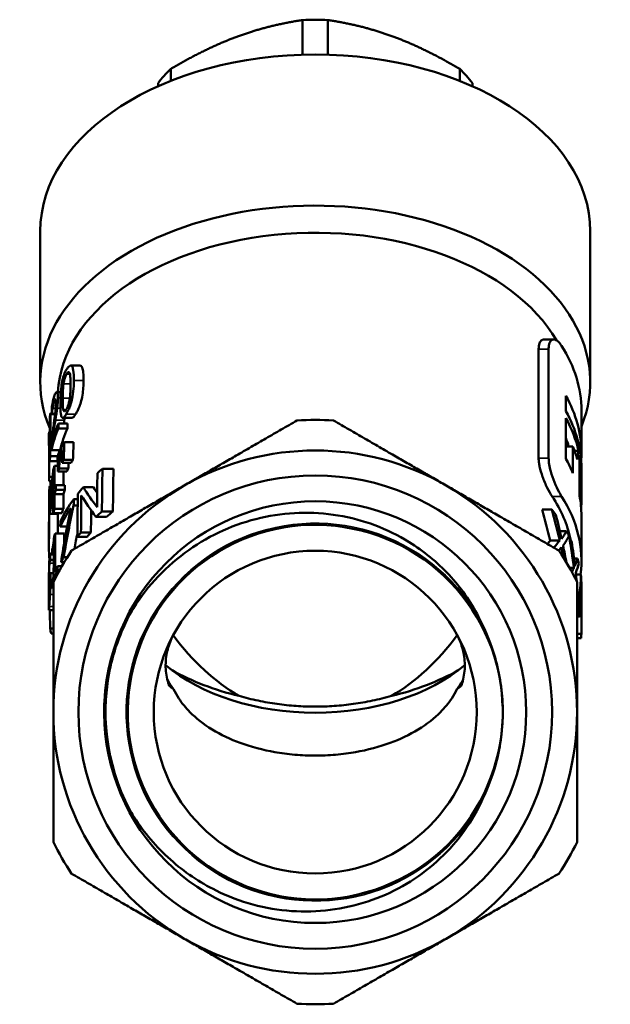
# Model space of a CAD drawing. Header units: millimetres. Extents: x 33 to 195, y 83 to 238.
# Tile 4 of 4: x 144 to 178, y 182 to 238. Entities that reach past the tile are written whole.
import ezdxf

# ---------------------------------------------------------------- set-up
doc = ezdxf.new("R2010")
doc.units = ezdxf.units.MM
doc.layers.add('Видимые тонкие (ГОСТ)', color=7, linetype='Continuous', lineweight=35)
doc.layers.add('Видимый контур (ГОСТ)', color=7, linetype='Continuous', lineweight=50)

msp = doc.modelspace()

# ---------------------------------------------------------------- linework, layer by layer
at = {"layer": 'Видимые тонкие (ГОСТ)'}
for p, q in [((174.4, 219.136), (173.827, 219.136)), ((146.785, 217.707), (146.98, 217.707)), ((147.207, 217.343), (147.76, 217.343)), ((146.612, 217.149), (147.014, 217.149)), ((146.293, 216.348), (146.438, 216.348)), ((146.57, 216.331), (146.973, 216.331)), ((145.987, 215.758), (146.17, 215.758)), ((146.069, 216.12), (146.184, 216.12)), ((146.248, 215.753), (146.436, 215.753)), ((146.602, 215.659), (146.75, 215.659)), ((146.145, 215.065), (146.658, 215.065)), ((146.77, 215.423), (147.307, 215.423)), ((174.4, 212.903), (173.827, 212.903)), ((176.28, 213.188), (176.216, 213.188)), ((175.141, 210.706), (174.599, 210.706)), ((176.28, 210.454), (176.216, 210.454)), ((145.811, 206.867), (146.048, 206.867)), ((145.792, 205.717), (145.827, 205.717)), ((145.869, 205.884), (145.986, 205.884)), ((145.78, 205.064), (145.815, 205.064)), ((145.838, 205.079), (146.03, 205.079)), ((145.782, 204.558), (145.785, 204.558)), ((145.793, 204.399), (146.03, 204.399))]:
    msp.add_line(p, q, dxfattribs=at)
for points, knots in [([(170.414, 192.921), (169.076, 190.603), (166.85, 188.814), (164.3, 188.007), (161.75, 187.2), (158.901, 187.381), (156.474, 188.506), (154.049, 189.63), (152.069, 191.685), (151.036, 194.151), (150.004, 196.616), (149.928, 199.468), (150.828, 201.984), (151.727, 204.499), (153.593, 206.656), (155.953, 207.908), (158.312, 209.159), (161.142, 209.494), (163.729, 208.829), (166.314, 208.164), (168.631, 206.506), (170.094, 204.272), (170.194, 204.119), (170.291, 203.963), (170.383, 203.804)], [0.523432, 0.523432, 0.523432, 0.523432, 1.264232, 1.264232, 1.264232, 2.004752, 2.004752, 2.004752, 2.744998, 2.744998, 2.744998, 3.484977, 3.484977, 3.484977, 4.224692, 4.224692, 4.224692, 4.96415, 4.96415, 4.96415, 5.703355, 5.703355, 5.703355, 5.754182, 5.754182, 5.754182, 5.754182]), ([(150.654, 192.315), (149.205, 194.812), (148.701, 197.844), (149.264, 200.676), (149.517, 201.947), (149.983, 203.172), (150.628, 204.296)], [2.615728, 2.615728, 2.615728, 2.615728, 3.337901, 3.337901, 3.337901, 3.661887, 3.661887, 3.661887, 3.661887])]:
    msp.add_open_spline(points, degree=3, knots=knots, dxfattribs=at)
at = {"layer": 'Видимый контур (ГОСТ)'}
for p, q in [((160.305, 236.023), (160.305, 238.007)), ((161.755, 236.023), (161.755, 238.007)), ((152.755, 234.524), (152.755, 235.205)), ((169.305, 234.524), (169.305, 235.205)), ((152.03, 234.218), (152.03, 234.398)), ((170.03, 234.218), (170.03, 234.398)), ((145.28, 217.247), (145.28, 225.91)), ((176.78, 217.247), (176.78, 225.91)), ((174.693, 219.699), (174.133, 219.699)), ((173.827, 212.903), (173.827, 219.136)), ((174.4, 219.136), (174.4, 212.903)), ((147.019, 218.2), (147.565, 218.2)), ((146.221, 216.684), (146.455, 216.684)), ((175.388, 215.593), (175.388, 216.47)), ((176.28, 213.167), (176.28, 215.621)), ((145.86, 215.467), (145.935, 215.467)), ((145.935, 215.413), (146.131, 215.413)), ((145.938, 215.428), (146.133, 215.428)), ((146.565, 215.199), (147.093, 215.199)), ((175.388, 212.861), (175.388, 215.183)), ((146.32, 214.599), (146.839, 214.599)), ((146.321, 214.883), (146.84, 214.883)), ((145.78, 214.411), (145.823, 214.411)), ((145.78, 213.652), (145.78, 214.308)), ((145.921, 213.362), (146.426, 213.362)), ((146.659, 213.82), (147.191, 213.82)), ((175.787, 213.567), (175.388, 213.567)), ((175.787, 213.567), (175.787, 212.03)), ((145.855, 213.012), (146.27, 213.012)), ((146.399, 213.313), (146.508, 213.313)), ((146.621, 212.807), (147.151, 212.807)), ((176.115, 213.319), (175.883, 213.319)), ((176.169, 210.738), (176.169, 213.06)), ((145.816, 212.713), (146.277, 212.713)), ((146.1, 212.449), (146.283, 212.449)), ((146.28, 212.449), (146.28, 212.589)), ((146.367, 212.3), (146.888, 212.3)), ((146.527, 212.629), (147.053, 212.629)), ((148.84, 212.282), (149.471, 212.282)), ((176.27, 212.228), (176.169, 212.228)), ((176.27, 212.228), (176.27, 210.793)), ((176.28, 210.445), (176.28, 212.29)), ((145.784, 211.826), (145.981, 211.826)), ((146.29, 212.122), (146.808, 212.122)), ((145.798, 211.577), (145.954, 211.577)), ((145.819, 211.286), (145.926, 211.286)), ((146.178, 211.341), (146.692, 211.341)), ((147.748, 211.226), (148.325, 211.226)), ((146.094, 210.838), (146.605, 210.838)), ((146.177, 211.077), (146.691, 211.077)), ((147.196, 210.545), (147.425, 210.545)), ((176.27, 210.793), (176.169, 210.793)), ((146.091, 209.994), (146.602, 209.994)), ((147.193, 210.177), (147.422, 210.177)), ((145.833, 209.694), (146.335, 209.694)), ((146.013, 209.736), (146.521, 209.736)), ((148.47, 209.528), (149.082, 209.528)), ((148.808, 209.828), (149.438, 209.828)), ((174.588, 209.943), (174.023, 209.943)), ((176.28, 206.989), (176.28, 209.559)), ((145.78, 207.989), (145.78, 208.846)), ((146.429, 208.984), (146.821, 208.984)), ((146.137, 208.568), (146.649, 208.568)), ((147.407, 208.392), (147.969, 208.392)), ((147.611, 208.641), (148.183, 208.641)), ((175.419, 208.701), (175.041, 208.701)), ((175.586, 208.379), (175.542, 208.379)), ((175.032, 208.172), (174.486, 208.172)), ((145.781, 207.404), (145.952, 207.404)), ((145.79, 207.176), (145.814, 207.176)), ((145.844, 207.381), (145.952, 207.381)), ((145.952, 207.379), (146.05, 207.379)), ((146.624, 207.222), (146.831, 207.222)), ((145.842, 207.053), (146.049, 207.053)), ((145.844, 207.065), (146.049, 207.065)), ((146.262, 206.712), (146.524, 206.712)), ((146.475, 206.936), (146.656, 206.936)), ((175.847, 206.608), (175.595, 206.608)), ((176.054, 207.137), (175.852, 207.137)), ((145.78, 204.171), (145.78, 206.179)), ((145.839, 206.293), (146.046, 206.293)), ((146.261, 206.461), (146.383, 206.461)), ((176.245, 206.217), (175.966, 206.217)), ((145.948, 205.483), (146.03, 205.483)), ((176.269, 205.829), (176.261, 205.829)), ((145.78, 205.224), (145.822, 205.224)), ((176.28, 204.701), (176.28, 205.281)), ((176.049, 204.82), (176.03, 204.82)), ((176.123, 204.521), (176.03, 204.521)), ((145.78, 204.171), (146.03, 204.171)), ((176.118, 204.035), (176.03, 204.035)), ((176.165, 203.813), (176.03, 203.813)), ((176.273, 203.833), (176.167, 203.833)), ((176.273, 203.833), (176.273, 202.832)), ((145.849, 203.134), (146.03, 203.134)), ((145.902, 202.835), (146.03, 202.835)), ((176.273, 202.832), (176.03, 202.832)), ((176.256, 202.572), (176.03, 202.572))]:
    msp.add_line(p, q, dxfattribs=at)
for radius in [13.566, 12.088, 12.088, 9.25]:
    msp.add_circle((161.03, 198.336), radius, dxfattribs=at)
for radius, start, end in [(16.75, 86.4244, 93.5756), (15, 60, 120), (15, 120, 180), (15, 0, 60), (16.75, 146.4244, 153.5756), (16.75, 26.4244, 33.5756), (10.743, 358.4766, 1.8426), (15, 180, 240), (15, 300, 0), (16.75, 206.4244, 213.5756), (16.75, 326.4244, 333.5756), (15, 240, 300), (16.75, 266.4244, 273.5756)]:
    msp.add_arc((161.03, 198.336), radius, start, end, dxfattribs=at)
for centre, major_axis, ratio, start_param, end_param in [((161.03, 231.596), (-10, 0), 0.642788, 4.639817, 4.784961), ((161.03, 225.91), (-15.75, 0), 0.642788, 3.141593, 6.283185), ((161.03, 231.596), (-10, 0), 0.642788, 5.687015, 5.832158), ((161.03, 231.596), (-10, 0), 0.642788, 3.592619, 3.737763), ((161.03, 217.247), (-15.75, 0), 0.642788, 2.888945, 6.546718), ((161.03, 216.334), (-14.75, 0), 0.642788, 3.498997, 6.246348), ((161.03, 215.621), (15.25, 0), 0.642788, 0, 0.388908), ((161.03, 213.167), (15.25, 0), 0.642788, 0.002176, 0.343659), ((161.03, 87.081), (0, 902.204), 0.016903, 1.427677, 1.428069), ((161.03, 146.314), (0, 902.204), 0.016903, 1.494349, 1.496509), ((161.03, 214.482), (-15.25, 0), 0.63276, 6.180863, 6.206738), ((161.03, 123.313), (0, 902.204), 0.016903, 1.468474, 1.471209), ((161.03, 214.041), (15.25, 0), 0.63276, 2.997334, 2.998865), ((161.03, 212.29), (15.25, 0), 0.642788, 0.000895, 0.343659), ((161.03, 211.881), (15.25, 0), 0.642788, 0.147266, 0.343659), ((161.03, 212.053), (15.25, 0), 0.63276, 2.874615, 3.005536), ((161.03, 212.334), (-15.25, 0), 0.63276, 6.015881, 6.120408), ((161.03, -23.418), (0, 902.204), 0.016903, 1.303492, 1.303819), ((161.03, 212.053), (-14.75, 0), 0.63276, 6.006924, 6.142487), ((161.03, -23.418), (0, 872.624), 0.016903, 1.294197, 1.294535), ((161.03, 214.308), (-15.25, 0), 0.913167, 6.275845, 6.357472), ((161.03, 211.881), (14.75, 0), 0.642788, 0.178878, 0.230973), ((161.03, 213.652), (15.25, 0), 0.899386, 3.141593, 3.210077), ((161.03, 90.99), (0, 902.204), 0.016903, 1.434351, 1.43474), ((161.03, 123.313), (0, 872.624), 0.016903, 1.467419, 1.467578), ((161.03, 210.591), (-15.25, 0), 0.63276, 5.941997, 5.97417), ((161.03, 267.988), (0, -179.081), 0.085157, 5.021404, 5.026663), ((161.03, 166.21), (0, 142.288), 0.107177, 1.229608, 1.237155), ((161.03, 166.21), (0, 137.622), 0.107177, 1.217545, 1.225382), ((161.03, 211.096), (15.25, 0), 0.642788, 0.176124, 0.254835), ((161.03, 233.06), (0, 902.204), 0.016903, 1.592642, 1.594334), ((161.03, 212.053), (15.25, 0), 0.63276, 3.042005, 3.073109), ((161.03, 210.591), (-15.25, 0), 0.63276, 5.99725, 6.028885), ((161.03, 258.07), (0, -179.081), 0.085157, 4.966689, 4.971864), ((161.03, 173.18), (0, 142.288), 0.107177, 1.284861, 1.292276), ((161.03, 209.647), (15.25, 0), 0.63276, 2.807952, 2.827319), ((161.03, 209.647), (-14.75, 0), 0.63276, 5.937771, 5.957873), ((161.03, 209.559), (15.25, 0), 0.642788, 0.254835, 0.343659), ((161.03, 215.92), (0, -17.729), 0.86015, 1.394672, 1.42353), ((161.03, 211.881), (15.25, 0), 0.642788, 0.035466, 0.120626), ((161.03, 210.483), (-15.25, 0), 0.63276, 6.077969, 6.104052), ((161.03, 28.599), (0, 902.204), 0.016903, 1.36558, 1.367104), ((161.03, 209.647), (15.25, 0), 0.63276, 2.863073, 2.882117), ((161.03, 209.647), (-14.75, 0), 0.63276, 5.994958, 6.014701), ((161.03, 173.18), (0, 137.622), 0.107177, 1.280068, 1.282569), ((161.03, 206.484), (-15.25, 0), 0.63276, 5.638618, 5.670481), ((161.03, -329.809), (0, 902.204), 0.016903, 0.926229, 0.929629), ((161.03, -329.809), (0, 872.624), 0.016903, 0.900497, 0.904082), ((161.03, 212.053), (15.25, 0), 0.63276, 3.165131, 3.190919), ((161.03, 208.12), (0, 22.912), 0.665597, 1.391663, 1.486901), ((161.03, 207.739), (0, 23.017), 0.662557, 1.393298, 1.464995), ((161.03, 52.503), (0, 902.204), 0.016903, 1.393298, 1.394378), ((161.03, 28.599), (0, 872.624), 0.016903, 1.358902, 1.359817), ((161.03, -306.808), (0, 902.204), 0.016903, 0.958092, 0.960723), ((161.03, 207.989), (0, 45.79), 0.333045, 1.49872, 1.58357), ((161.03, 210.591), (-15.25, 0), 0.63276, 6.211109, 6.23507), ((161.03, 209.151), (-15.25, 0), 0.63276, 6.054141, 6.079493), ((161.03, 6.499), (0, 902.204), 0.016903, 1.341752, 1.342053), ((161.03, 6.499), (0, 872.624), 0.016903, 1.333842, 1.334154), ((161.03, 206.484), (-15.25, 0), 0.63276, 5.769525, 5.814041), ((161.03, 218.069), (-15.25, 0), 0.913167, 0.513661, 0.610073), ((161.03, 218.069), (14.75, 0), 0.913167, 3.674483, 3.702566), ((161.03, 208.846), (0, 45.934), 0.331999, 1.522681, 1.570796), ((161.03, 208.889), (15.25, 0), 0.63276, 2.965472, 3.058082), ((161.03, 209.151), (-15.25, 0), 0.63276, 6.106767, 6.177384), ((161.03, 52.503), (0, 902.204), 0.016903, 1.394676, 1.395625), ((161.03, 28.599), (0, 902.204), 0.016903, 1.367404, 1.368358), ((161.03, 208.889), (15.25, 0), 0.63276, 2.91285, 2.9382), ((161.03, 206.484), (-15.25, 0), 0.63276, 5.848865, 5.9901), ((161.03, 28.599), (0, 872.624), 0.016903, 1.360407, 1.361396), ((161.03, 208.889), (-14.75, 0), 0.63276, 6.046543, 6.072796), ((161.03, -169.097), (0, 902.204), 0.016903, 1.136476, 1.136926), ((161.03, -197.06), (0, 902.204), 0.016903, 1.101652, 1.104701), ((161.03, -220.062), (0, 902.204), 0.016903, 1.072968, 1.075636), ((161.03, 217.307), (15.25, 0), 0.899386, 3.639421, 3.744621), ((161.03, 206.989), (14.75, 0), 0.642788, 0.132503, 0.402839), ((161.03, 206.989), (15.25, 0), 0.642788, 6.204364, 6.672093), ((161.03, 209.559), (15.25, 0), 0.642788, 0.003965, 0.120626), ((161.03, 210.445), (15.25, 0), 0.642788, 0.000895, 0.035466), ((161.03, 134.438), (0, 902.204), 0.016903, 1.486901, 1.487286), ((161.03, 208.054), (15.25, 0), 0.63276, 2.939155, 2.966421), ((161.03, 206.199), (15.25, 0), 0.63276, 2.734564, 2.848841), ((161.03, 197.488), (0, 31.654), 0.481775, 1.163768, 1.267694), ((161.03, 208.054), (-14.75, 0), 0.63276, 6.073785, 6.102011), ((161.03, 196.713), (0, 32.027), 0.476164, 1.136926, 1.236476), ((161.03, 207.989), (0, 44.288), 0.333045, 1.532286, 1.557707), ((161.03, 208.889), (-14.75, 0), 0.63276, 6.192282, 6.196837), ((161.03, -220.062), (0, 872.624), 0.016903, 1.055579, 1.057237), ((161.03, 204.056), (15.25, 0), 0.63276, 2.500425, 2.538564), ((161.03, 204.056), (-14.75, 0), 0.63276, 5.616471, 5.656622), ((161.03, 196.808), (0, 27.75), 0.53154, 5.134347, 5.205478), ((161.03, 205.455), (-15.25, 0), 0.642788, 3.583185, 3.617145), ((161.03, 196.808), (0, 28.69), 0.53154, 5.119676, 5.187941), ((161.03, 197.253), (0, 28.995), 0.525959, 5.101927, 5.153981), ((161.03, -51.381), (0, 902.204), 0.016903, 1.277711, 1.278045), ((161.03, 206.492), (-15.25, 0), 0.63276, 6.066349, 6.088374), ((161.03, 14.467), (0, 902.204), 0.016903, 1.35396, 1.35647), ((161.03, 14.467), (0, 872.624), 0.016903, 1.346486, 1.347141), ((161.03, 196.713), (0, 30.977), 0.476164, 1.177092, 1.20844), ((161.03, 204.056), (15.25, 0), 0.63276, 2.646432, 2.675497), ((161.03, 204.056), (-14.75, 0), 0.63276, 5.769626, 5.799962), ((161.03, 211.684), (-15.25, 0), 0.590544, 2.752055, 2.804049), ((161.03, 211.021), (15.25, 0), 0.563832, 5.909529, 5.975869), ((161.03, 205.455), (15.25, 0), 0.642788, 0.307316, 0.337543), ((161.03, 199.821), (0, 28.69), 0.53154, 4.951234, 5.01529), ((161.03, 205.455), (15.25, 0), 0.642788, 0.271151, 0.302901), ((161.03, 205.931), (15.25, 0), 0.63276, 2.952741, 2.991023), ((161.03, 38.371), (0, 902.204), 0.016903, 1.381945, 1.383801), ((161.03, 211.566), (14.75, 0), 0.561832, 5.835601, 5.861228), ((161.03, 211.566), (-15.25, 0), 0.561832, 2.682013, 2.734306), ((161.03, 211.217), (15.25, 0), 0.588892, 5.868346, 5.891721), ((161.03, 196.741), (0, 28.961), 0.526565, 5.081143, 5.103853), ((161.03, 197.389), (0, 28.748), 0.530468, 5.049953, 5.086045), ((161.03, 200.314), (0, 28.995), 0.525959, 4.934431, 4.98354), ((161.03, 207.527), (15.25, 0), 0.63276, 3.154367, 3.177956), ((161.03, 124.666), (0, 902.204), 0.016903, 1.478986, 1.479338), ((161.03, 72.047), (0, 902.204), 0.016903, 1.419975, 1.420227), ((161.03, 204.056), (15.25, 0), 0.63276, 2.807272, 2.83849), ((161.03, 206.183), (15.25, 0), 0.63276, 3.050134, 3.051318), ((161.03, 204.304), (-15.25, 0), 0.63276, 6.030942, 6.068859), ((161.03, -18.457), (0, 902.204), 0.016903, 1.318553, 1.31884), ((161.03, 14.467), (0, 872.624), 0.016903, 1.348404, 1.34843), ((161.03, 208.635), (-15.25, 0), 0.561832, 2.87288, 2.902748), ((161.03, 208.683), (-15.25, 0), 0.590544, 2.919551, 2.969107), ((161.03, 208.086), (15.25, 0), 0.563832, 6.076228, 6.139731), ((161.03, 205.455), (15.25, 0), 0.642788, 0.143455, 0.172485), ((161.03, 204.056), (15.25, 0), 0.63276, 2.889636, 2.993148), ((161.03, 204.304), (-15.25, 0), 0.63276, 6.09619, 6.13446), ((161.03, 208.221), (15.25, 0), 0.588892, 6.047645, 6.059316), ((161.03, 199.798), (0, 28.961), 0.526565, 4.928024, 4.936258), ((161.03, 200.411), (0, 28.748), 0.530468, 4.902319, 4.919346), ((161.03, 208.099), (0, -28.013), 0.544395, 1.425214, 1.503584), ((161.03, 205.559), (15.25, 0), 0.642788, 0.044177, 0.067212), ((161.03, 72.047), (0, 902.204), 0.016903, 1.422071, 1.422352), ((161.03, 200.411), (0, 28.748), 0.530468, 4.855844, 4.893709), ((161.03, 207.222), (0, -27.856), 0.547455, 1.448096, 1.52662), ((161.03, 205.455), (15.25, 0), 0.642788, 0.008691, 0.038179), ((161.03, 204.701), (0, 29.553), 0.516023, 4.683014, 4.750568), ((161.03, 205.281), (0, 29.75), 0.512598, 4.712389, 4.72108), ((161.03, 199.798), (0, 28.961), 0.526565, 4.886683, 4.893709), ((161.03, 203.12), (15.25, 0), 0.642788, 0.143455, 0.174294), ((161.03, 208.277), (0, 53.857), 0.28316, 1.647111, 1.666433), ((161.03, 202.613), (15.25, 0), 0.642788, 0.122701, 0.145582), ((161.03, 204.056), (15.25, 0), 0.63276, 3.23723, 3.268416), ((161.03, 217.404), (0, 19.37), 0.642788, 2.42969, 2.783417), ((161.03, 217.404), (0, 19.37), 0.642788, 3.499768, 3.853495), ((161.03, 203.12), (15.25, 0), 0.642788, 6.227222, 6.25381), ((161.03, 207.83), (0, 29.553), 0.516023, 4.531069, 4.533522), ((161.03, 205.206), (-10.75, 0), 0.642788, 0.64831, 2.493283), ((161.03, 206.759), (-12.451, 0), 0.642788, 0.852613, 1.212621), ((161.03, 206.759), (-12.451, 0), 0.642788, 1.928972, 2.288979), ((161.03, 202.152), (-9, 0), 0.642788, 0.344523, 0.448734), ((161.03, 202.152), (9, 0), 0.642788, 5.834452, 5.938663)]:
    msp.add_ellipse(centre, major_axis=major_axis, ratio=ratio, start_param=start_param, end_param=end_param, dxfattribs=at)
for points, weights in [([(160.305, 238.007), (158.318, 237.712), (156.53, 237.048)], [1.01855504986, 1.03689027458, 1]), ([(165.53, 237.048), (163.742, 237.712), (161.755, 238.007)], [1, 1.03689027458, 1.01855504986]), ([(156.53, 237.048), (154.742, 236.385), (152.755, 235.205)], [1, 1.03689027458, 1.01855504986]), ([(169.305, 235.205), (167.318, 236.385), (165.53, 237.048)], [1.01855504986, 1.03689027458, 1]), ([(153.53, 211.327), (156.58, 213.087), (159.985, 215.054)], [1, 1.0407811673, 1.02352009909]), ([(162.074, 215.054), (165.48, 213.087), (168.53, 211.327)], [1.02352009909, 1.0407811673, 1]), ([(147.074, 207.6), (150.48, 209.566), (153.53, 211.327)], [1.02352009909, 1.0407811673, 1]), ([(168.53, 211.327), (171.58, 209.566), (174.985, 207.6)], [1, 1.0407811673, 1.02352009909]), ([(146.03, 198.336), (146.03, 201.858), (146.03, 205.79)], [1, 1.0407811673, 1.02352009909]), ([(176.03, 205.79), (176.03, 201.858), (176.03, 198.336)], [1.02352009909, 1.0407811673, 1]), ([(146.03, 190.882), (146.03, 194.815), (146.03, 198.336)], [1.02352009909, 1.0407811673, 1]), ([(176.03, 198.336), (176.03, 194.815), (176.03, 190.882)], [1, 1.0407811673, 1.02352009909]), ([(153.53, 185.346), (150.48, 187.107), (147.074, 189.073)], [1, 1.0407811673, 1.02352009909]), ([(174.985, 189.073), (171.58, 187.107), (168.53, 185.346)], [1.02352009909, 1.0407811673, 1]), ([(159.985, 181.619), (156.58, 183.585), (153.53, 185.346)], [1.02352009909, 1.0407811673, 1]), ([(168.53, 185.346), (165.48, 183.585), (162.074, 181.619)], [1, 1.0407811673, 1.02352009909])]:
    msp.add_rational_spline(points, weights, degree=2, dxfattribs=at)
for points, knots in [([(173.827, 219.136), (173.827, 219.271), (173.844, 219.384), (173.907, 219.564), (173.954, 219.628), (174.048, 219.687), (174.089, 219.699), (174.133, 219.699)], [0, 0, 0, 0, 0.0526887, 0.0526887, 0.1065866, 0.1065866, 0.1420306, 0.1420306, 0.1420306, 0.1420306]), ([(175.141, 219.338), (175.07, 219.45), (174.996, 219.538), (174.852, 219.657), (174.782, 219.691), (174.642, 219.705), (174.574, 219.677), (174.472, 219.554), (174.437, 219.469), (174.406, 219.291), (174.4, 219.217), (174.4, 219.136)], [-0.2581576, -0.2581576, -0.2581576, -0.2581576, -0.2020518, -0.2020518, -0.1480161, -0.1480161, -0.0862045, -0.0862045, -0.0316237, -0.0316237, 0, 0, 0, 0]), ([(146.787, 217.979), (146.736, 217.896), (146.687, 217.796), (146.61, 217.587), (146.581, 217.489), (146.523, 217.246), (146.502, 217.118), (146.462, 216.811), (146.447, 216.602), (146.435, 216.285), (146.433, 216.169), (146.433, 216.058)], [-0.2156857, -0.2156857, -0.2156857, -0.2156857, -0.1792943, -0.1792943, -0.151375, -0.151375, -0.114776, -0.114776, -0.0428208, -0.0428208, 0, 0, 0, 0]), ([(147.207, 217.343), (147.208, 217.558), (147.2, 217.779), (147.15, 218.055), (147.124, 218.114), (147.076, 218.184), (147.047, 218.203), (146.973, 218.196), (146.931, 218.167), (146.854, 218.082), (146.82, 218.034), (146.787, 217.979)], [-0.1739855, -0.1739855, -0.1739855, -0.1739855, -0.1281876, -0.1281876, -0.0969783, -0.0969783, -0.063627, -0.063627, -0.0276979, -0.0276979, 0, 0, 0, 0]), ([(147.565, 218.2), (147.577, 218.2), (147.588, 218.198), (147.623, 218.183), (147.655, 218.156), (147.713, 218.01), (147.731, 217.912), (147.757, 217.667), (147.762, 217.505), (147.76, 217.343)], [0.06653692, 0.06653692, 0.06653692, 0.06653692, 0.07734293, 0.07734293, 0.10275775, 0.10275775, 0.12775113, 0.12775113, 0.16057009, 0.16057009, 0.16057009, 0.16057009]), ([(146.612, 217.149), (146.622, 217.226), (146.637, 217.305), (146.674, 217.456), (146.693, 217.508), (146.731, 217.608), (146.758, 217.662), (146.785, 217.707)], [-0.04965869, -0.04965869, -0.04965869, -0.04965869, -0.0357204, -0.0357204, -0.02290284, -0.02290284, 0, 0, 0, 0]), ([(146.77, 215.423), (146.822, 215.509), (146.875, 215.61), (146.967, 215.824), (147.004, 215.925), (147.079, 216.173), (147.108, 216.304), (147.166, 216.625), (147.186, 216.834), (147.203, 217.128), (147.206, 217.238), (147.207, 217.343)], [-0.2054333, -0.2054333, -0.2054333, -0.2054333, -0.1702609, -0.1702609, -0.1427066, -0.1427066, -0.1071206, -0.1071206, -0.0405585, -0.0405585, 0, 0, 0, 0]), ([(146.785, 217.707), (146.813, 217.753), (146.842, 217.791), (146.881, 217.82), (146.901, 217.832), (146.943, 217.811), (146.958, 217.784), (146.97, 217.746)], [-0.09872333, -0.09872333, -0.09872333, -0.09872333, -0.04717917, -0.04717917, -0.0232747, -0.0232747, 0, 0, 0, 0]), ([(146.97, 217.746), (146.994, 217.667), (147.002, 217.551), (147.013, 217.362), (147.015, 217.212), (147.014, 217.069)], [-0.08025027, -0.08025027, -0.08025027, -0.08025027, -0.05514282, -0.05514282, 0, 0, 0, 0]), ([(147.76, 217.343), (147.758, 217.08), (147.741, 216.793), (147.67, 216.351), (147.637, 216.214), (147.571, 215.987), (147.534, 215.884), (147.464, 215.716), (147.434, 215.652), (147.371, 215.53), (147.338, 215.474), (147.307, 215.423)], [0, 0, 0, 0, 0.1015755, 0.1015755, 0.161446, 0.161446, 0.216356, 0.216356, 0.2559271, 0.2559271, 0.2977266, 0.2977266, 0.2977266, 0.2977266]), ([(146.57, 216.331), (146.571, 216.578), (146.578, 216.739), (146.587, 216.909), (146.595, 217.03), (146.612, 217.149)], [-0.06123905, -0.06123905, -0.06123905, -0.06123905, -0.0379216, -0.0379216, 0, 0, 0, 0]), ([(147.014, 217.069), (147.012, 216.832), (147.004, 216.68), (146.992, 216.493), (146.98, 216.37), (146.96, 216.25)], [-0.06727062, -0.06727062, -0.06727062, -0.06727062, -0.03824557, -0.03824557, 0, 0, 0, 0]), ([(146.076, 216.424), (146.026, 216.268), (145.983, 216.061), (145.944, 215.817), (145.94, 215.79), (145.936, 215.763)], [-0.08466249, -0.08466249, -0.08466249, -0.08466249, -0.00890867, -0.00890867, 0, 0, 0, 0]), ([(146.069, 216.12), (146.081, 216.16), (146.094, 216.195), (146.119, 216.244), (146.13, 216.26), (146.144, 216.266), (146.147, 216.267), (146.15, 216.266)], [-0.0427365, -0.0427365, -0.0427365, -0.0427365, -0.02326507, -0.02326507, -0.00549771, -0.00549771, 0, 0, 0, 0]), ([(146.293, 216.348), (146.293, 216.422), (146.291, 216.489), (146.278, 216.593), (146.269, 216.631), (146.244, 216.679), (146.226, 216.692), (146.177, 216.662), (146.15, 216.618), (146.107, 216.518), (146.091, 216.473), (146.076, 216.424)], [-0.1730891, -0.1730891, -0.1730891, -0.1730891, -0.1339454, -0.1339454, -0.0979048, -0.0979048, -0.0617797, -0.0617797, -0.0236907, -0.0236907, 0, 0, 0, 0]), ([(146.15, 216.266), (146.155, 216.265), (146.159, 216.262), (146.167, 216.248), (146.17, 216.238), (146.179, 216.202), (146.183, 216.167), (146.185, 216.093), (146.185, 216.075), (146.185, 216.057)], [-0.05626014, -0.05626014, -0.05626014, -0.05626014, -0.04380995, -0.04380995, -0.03097291, -0.03097291, -0.00710276, -0.00710276, 0, 0, 0, 0]), ([(146.248, 215.753), (146.26, 215.842), (146.269, 215.929), (146.283, 216.084), (146.289, 216.169), (146.293, 216.296), (146.293, 216.322), (146.293, 216.348)], [-0.09042398, -0.09042398, -0.09042398, -0.09042398, -0.04668839, -0.04668839, -0.01002042, -0.01002042, 0, 0, 0, 0]), ([(146.602, 215.659), (146.581, 215.748), (146.576, 215.862), (146.57, 216.039), (146.569, 216.195), (146.57, 216.331)], [-0.07404512, -0.07404512, -0.07404512, -0.07404512, -0.05293714, -0.05293714, 0, 0, 0, 0]), ([(146.96, 216.25), (146.948, 216.175), (146.932, 216.098), (146.889, 215.949), (146.869, 215.895), (146.828, 215.795), (146.8, 215.741), (146.772, 215.696)], [-0.04967062, -0.04967062, -0.04967062, -0.04967062, -0.03609006, -0.03609006, -0.02305938, -0.02305938, 0, 0, 0, 0]), ([(145.938, 215.428), (145.943, 215.469), (145.95, 215.515), (145.961, 215.598), (145.968, 215.649), (145.981, 215.726), (145.984, 215.742), (145.987, 215.758)], [-0.0457367, -0.0457367, -0.0457367, -0.0457367, -0.02619372, -0.02619372, -0.00546353, -0.00546353, 0, 0, 0, 0]), ([(145.987, 215.758), (145.998, 215.822), (146.023, 215.961), (146.06, 216.093), (146.064, 216.107), (146.069, 216.12)], [-0.05901658, -0.05901658, -0.05901658, -0.05901658, -0.00641453, -0.00641453, 0, 0, 0, 0]), ([(146.185, 216.057), (146.185, 216), (146.182, 215.939), (146.174, 215.807), (146.168, 215.737), (146.152, 215.576), (146.132, 215.414), (146.073, 214.971), (146.06, 214.877), (146.048, 214.785)], [-0.3052265, -0.3052265, -0.3052265, -0.3052265, -0.2207761, -0.2207761, -0.1341368, -0.1341368, -0.0278592, -0.0278592, 0, 0, 0, 0]), ([(146.145, 215.065), (146.161, 215.167), (146.177, 215.269), (146.206, 215.453), (146.221, 215.551), (146.241, 215.695), (146.244, 215.724), (146.248, 215.753)], [-0.0879418, -0.0879418, -0.0879418, -0.0879418, -0.04379094, -0.04379094, -0.0088845, -0.0088845, 0, 0, 0, 0]), ([(146.433, 216.058), (146.431, 215.837), (146.436, 215.605), (146.474, 215.324), (146.493, 215.272), (146.525, 215.212), (146.546, 215.196), (146.604, 215.205), (146.638, 215.235), (146.706, 215.32), (146.738, 215.369), (146.77, 215.423)], [-0.1585231, -0.1585231, -0.1585231, -0.1585231, -0.1203538, -0.1203538, -0.0940556, -0.0940556, -0.0622172, -0.0622172, -0.0276122, -0.0276122, 0, 0, 0, 0]), ([(146.772, 215.696), (146.757, 215.67), (146.741, 215.646), (146.713, 215.61), (146.7, 215.596), (146.679, 215.579), (146.66, 215.568), (146.624, 215.592), (146.611, 215.62), (146.602, 215.659)], [-0.1161261, -0.1161261, -0.1161261, -0.1161261, -0.0803017, -0.0803017, -0.048404, -0.048404, -0.0233961, -0.0233961, 0, 0, 0, 0]), ([(145.981, 213.898), (145.999, 214.039), (146.018, 214.19), (146.066, 214.534), (146.091, 214.706), (146.129, 214.954), (146.137, 215.009), (146.145, 215.065)], [-0.1224164, -0.1224164, -0.1224164, -0.1224164, -0.0755185, -0.0755185, -0.0168545, -0.0168545, 0, 0, 0, 0]), ([(147.307, 215.423), (147.256, 215.342), (147.207, 215.274), (147.137, 215.212), (147.114, 215.199), (147.093, 215.199)], [0, 0, 0, 0, 0.0413198, 0.0413198, 0.06610343, 0.06610343, 0.06610343, 0.06610343]), ([(146.048, 214.785), (146.024, 214.597), (145.987, 214.321), (145.932, 213.816), (145.927, 213.763), (145.922, 213.71)], [-0.1537781, -0.1537781, -0.1537781, -0.1537781, -0.0160607, -0.0160607, 0, 0, 0, 0]), ([(174.599, 210.706), (174.508, 210.844), (174.412, 211.012), (174.224, 211.396), (174.132, 211.609), (173.984, 212.023), (173.925, 212.219), (173.867, 212.494), (173.853, 212.578), (173.832, 212.745), (173.827, 212.827), (173.827, 212.903)], [0, 0, 0, 0, 0.0698788, 0.0698788, 0.1406744, 0.1406744, 0.2023084, 0.2023084, 0.2303983, 0.2303983, 0.2603374, 0.2603374, 0.2603374, 0.2603374]), ([(174.4, 212.903), (174.4, 212.791), (174.411, 212.667), (174.454, 212.406), (174.484, 212.271), (174.58, 211.922), (174.655, 211.71), (174.821, 211.303), (174.912, 211.11), (175.05, 210.856), (175.096, 210.777), (175.141, 210.706)], [-0.2589539, -0.2589539, -0.2589539, -0.2589539, -0.2148927, -0.2148927, -0.1716339, -0.1716339, -0.1048455, -0.1048455, -0.0357273, -0.0357273, 0, 0, 0, 0]), ([(145.873, 211.286), (145.87, 211.319), (145.867, 211.353), (145.86, 211.45), (145.856, 211.514), (145.853, 211.577)], [-0.10930792, -0.10930792, -0.10930792, -0.10930792, -0.10206794, -0.10206794, -0.08838555, -0.08838555, -0.08838555, -0.08838555]), ([(176.28, 210.454), (176.28, 210.38), (176.279, 210.313), (176.274, 210.207), (176.271, 210.165), (176.264, 210.114), (176.261, 210.1), (176.257, 210.095)], [-0.20098329, -0.20098329, -0.20098329, -0.20098329, -0.16654614, -0.16654614, -0.13513401, -0.13513401, -0.11098707, -0.11098707, -0.11098707, -0.11098707]), ([(150.621, 204.3), (151.451, 205.605), (152.526, 206.737), (155.03, 208.505), (156.428, 209.132), (159.361, 209.805), (160.864, 209.853), (163.777, 209.371), (165.16, 208.855), (167.249, 207.564), (168.021, 206.93), (169.365, 205.481), (169.932, 204.675), (170.383, 203.804)], [0, 0, 0, 0, 0.464039, 0.464039, 0.919817, 0.919817, 1.367332, 1.367332, 1.806581, 1.806581, 2.105459, 2.105459, 2.400352, 2.400352, 2.400352, 2.400352]), ([(171.76, 198.682), (171.732, 199.637), (171.578, 200.588), (171.296, 201.501), (170.51, 204.05), (168.738, 206.281), (166.432, 207.622), (164.134, 208.959), (161.329, 209.399), (158.732, 208.831), (156.142, 208.264), (153.784, 206.699), (152.255, 204.534), (150.729, 202.373), (150.043, 199.636), (150.369, 197.011), (150.699, 194.354), (152.065, 191.838), (154.115, 190.115), (156.144, 188.408), (158.822, 187.493), (161.471, 187.602), (164.16, 187.713), (166.792, 188.878), (168.681, 190.795), (170.57, 192.712), (171.697, 195.36), (171.769, 198.051)], [-6.251026, -6.251026, -6.251026, -6.251026, -5.984182, -5.984182, -5.984182, -5.239286, -5.239286, -5.239286, -4.496843, -4.496843, -4.496843, -3.756504, -3.756504, -3.756504, -3.017932, -3.017932, -3.017932, -2.270096, -2.270096, -2.270096, -1.529713, -1.529713, -1.529713, -0.778151, -0.778151, -0.778151, -0.026588, -0.026588, -0.026588, -0.026588]), ([(146.068, 208.36), (146.067, 208.304), (146.064, 208.242), (146.055, 208.136), (146.051, 208.095), (146.041, 208.021), (146.035, 207.98), (146.01, 207.848), (145.994, 207.776), (145.97, 207.677), (145.961, 207.639), (145.953, 207.604)], [-0.126376, -0.126376, -0.126376, -0.126376, -0.0865355, -0.0865355, -0.0619806, -0.0619806, -0.0431177, -0.0431177, -0.0170065, -0.0170065, 0, 0, 0, 0]), ([(145.815, 207.187), (145.808, 207.12), (145.802, 207.045), (145.792, 206.887), (145.789, 206.805), (145.783, 206.616), (145.781, 206.465), (145.78, 206.245), (145.78, 206.212), (145.78, 206.179)], [-0.175966, -0.175966, -0.175966, -0.175966, -0.1224884, -0.1224884, -0.0730587, -0.0730587, -0.0166129, -0.0166129, -0.0067441, -0.0067441, -0.0067441, -0.0067441]), ([(145.844, 207.381), (145.84, 207.364), (145.836, 207.342), (145.828, 207.294), (145.824, 207.262), (145.818, 207.212), (145.817, 207.199), (145.815, 207.187)], [-0.04438263, -0.04438263, -0.04438263, -0.04438263, -0.02502074, -0.02502074, -0.0058515, -0.0058515, 0, 0, 0, 0]), ([(145.78, 205.461), (145.78, 205.569), (145.78, 205.686), (145.78, 205.911), (145.781, 206.019), (145.783, 206.256), (145.785, 206.36), (145.79, 206.542), (145.794, 206.634), (145.803, 206.772), (145.807, 206.822), (145.811, 206.867)], [-0.1261956, -0.1261956, -0.1261956, -0.1261956, -0.100199, -0.100199, -0.0782126, -0.0782126, -0.0532185, -0.0532185, -0.0213026, -0.0213026, 0, 0, 0, 0]), ([(145.811, 206.867), (145.823, 206.988), (145.834, 207.027), (145.84, 207.047), (145.841, 207.05), (145.842, 207.053)], [-0.01990887, -0.01990887, -0.01990887, -0.01990887, -0.00406894, -0.00406894, 0, 0, 0, 0]), ([(145.796, 206.049), (145.791, 205.984), (145.788, 205.91), (145.783, 205.749), (145.781, 205.658), (145.78, 205.526), (145.78, 205.493), (145.78, 205.461)], [-0.07818838, -0.07818838, -0.07818838, -0.07818838, -0.04196892, -0.04196892, -0.0102767, -0.0102767, 0, 0, 0, 0]), ([(145.836, 206.293), (145.83, 206.288), (145.823, 206.274), (145.811, 206.209), (145.805, 206.159), (145.799, 206.091), (145.797, 206.071), (145.796, 206.049)], [-0.06050805, -0.06050805, -0.06050805, -0.06050805, -0.03479005, -0.03479005, -0.01008172, -0.01008172, 0, 0, 0, 0]), ([(145.869, 205.884), (145.869, 206.008), (145.867, 206.121), (145.858, 206.231), (145.853, 206.275), (145.842, 206.293), (145.839, 206.294), (145.836, 206.293)], [-0.1387972, -0.1387972, -0.1387972, -0.1387972, -0.0515555, -0.0515555, -0.0121594, -0.0121594, 0, 0, 0, 0]), ([(145.78, 205.224), (145.78, 205.357), (145.782, 205.445), (145.785, 205.582), (145.788, 205.654), (145.792, 205.717)], [-0.04886551, -0.04886551, -0.04886551, -0.04886551, -0.02961656, -0.02961656, 0, 0, 0, 0]), ([(145.792, 205.717), (145.796, 205.782), (145.8, 205.827), (145.807, 205.874), (145.81, 205.887), (145.813, 205.888)], [-0.03518339, -0.03518339, -0.03518339, -0.03518339, -0.01831292, -0.01831292, 0, 0, 0, 0]), ([(145.828, 205.597), (145.828, 205.487), (145.826, 205.369), (145.821, 205.182), (145.818, 205.11), (145.81, 204.961), (145.807, 204.899), (145.8, 204.774), (145.796, 204.718), (145.793, 204.669)], [-0.1154116, -0.1154116, -0.1154116, -0.1154116, -0.0676314, -0.0676314, -0.0427091, -0.0427091, -0.0228592, -0.0228592, 0, 0, 0, 0]), ([(145.813, 205.888), (145.815, 205.888), (145.818, 205.882), (145.822, 205.856), (145.823, 205.836), (145.827, 205.766), (145.828, 205.686), (145.828, 205.597)], [-0.05663177, -0.05663177, -0.05663177, -0.05663177, -0.04665004, -0.04665004, -0.03475584, -0.03475584, 0, 0, 0, 0]), ([(145.838, 205.079), (145.846, 205.195), (145.852, 205.311), (145.863, 205.565), (145.867, 205.68), (145.868, 205.813), (145.869, 205.849), (145.869, 205.884)], [-0.07571967, -0.07571967, -0.07571967, -0.07571967, -0.04795227, -0.04795227, -0.01344654, -0.01344654, 0, 0, 0, 0]), ([(145.78, 205.064), (145.78, 205.091), (145.78, 205.123), (145.78, 205.175), (145.78, 205.2), (145.78, 205.224)], [-0.01947837, -0.01947837, -0.01947837, -0.01947837, -0.00900575, -0.00900575, 0, 0, 0, 0]), ([(145.782, 204.558), (145.781, 204.565), (145.781, 204.582), (145.78, 204.627), (145.78, 204.659), (145.78, 204.73), (145.78, 204.821), (145.78, 205.064)], [-0.2556462, -0.2556462, -0.2556462, -0.2556462, -0.1826628, -0.1826628, -0.0940705, -0.0940705, 0, 0, 0, 0]), ([(145.793, 204.399), (145.797, 204.473), (145.803, 204.558), (145.815, 204.727), (145.822, 204.829), (145.834, 205.004), (145.836, 205.041), (145.838, 205.079)], [-0.1141278, -0.1141278, -0.1141278, -0.1141278, -0.0535744, -0.0535744, -0.0113043, -0.0113043, 0, 0, 0, 0]), ([(145.78, 204.171), (145.78, 204.171), (145.78, 204.179), (145.782, 204.213), (145.783, 204.25), (145.79, 204.351), (145.791, 204.374), (145.793, 204.399)], [-0.09165479, -0.09165479, -0.09165479, -0.09165479, -0.05507915, -0.05507915, -0.01177528, -0.01177528, 0, 0, 0, 0]), ([(145.793, 204.669), (145.791, 204.644), (145.79, 204.621), (145.787, 204.59), (145.786, 204.572), (145.783, 204.546), (145.782, 204.548), (145.782, 204.558)], [-0.05368384, -0.05368384, -0.05368384, -0.05368384, -0.03474813, -0.03474813, -0.02086911, -0.02086911, 0, 0, 0, 0]), ([(148.942, 198.303), (148.938, 199.537), (149.132, 200.767), (149.906, 203.122), (150.387, 203.931), (150.621, 204.3)], [0, 0, 0, 0, 0.3702551, 0.3702551, 0.7450809, 0.7450809, 0.7450809, 0.7450809]), ([(170.383, 203.804), (170.643, 203.304), (170.993, 202.575), (171.571, 200.676), (171.736, 199.685), (171.767, 198.682)], [0, 0, 0, 0, 0.1690945, 0.1690945, 0.3434792, 0.3434792, 0.3434792, 0.3434792]), ([(152.663, 199.844), (152.644, 199.898), (152.626, 199.952), (152.526, 200.288), (152.472, 200.603), (152.453, 201.233), (152.489, 201.549), (152.619, 202.098), (152.719, 202.383), (152.889, 202.728), (152.924, 202.793), (152.96, 202.858)], [1.0850439, 1.0850439, 1.0850439, 1.0850439, 1.1102582, 1.1102582, 1.2448841, 1.2448841, 1.37951, 1.37951, 1.5039633, 1.5039633, 1.5335308, 1.5335308, 1.5335308, 1.5335308]), ([(169.099, 202.858), (169.136, 202.793), (169.17, 202.728), (169.34, 202.383), (169.441, 202.098), (169.57, 201.549), (169.606, 201.233), (169.588, 200.603), (169.533, 200.288), (169.433, 199.952), (169.416, 199.898), (169.397, 199.844)], [3.5121421, 3.5121421, 3.5121421, 3.5121421, 3.5417096, 3.5417096, 3.6661629, 3.6661629, 3.8007888, 3.8007888, 3.9354147, 3.9354147, 3.960629, 3.960629, 3.960629, 3.960629]), ([(169.139, 199.643), (169.057, 199.471), (168.959, 199.296), (168.662, 198.843), (168.437, 198.572), (167.864, 197.993), (167.43, 197.647), (166.437, 197.037), (165.878, 196.774), (164.744, 196.356), (163.996, 196.157), (162.991, 195.982), (162.597, 195.929), (161.799, 195.862), (161.397, 195.847), (161.03, 195.847), (160.663, 195.847), (160.26, 195.862), (159.463, 195.929), (159.068, 195.982), (158.063, 196.157), (157.315, 196.356), (156.182, 196.774), (155.623, 197.037), (154.63, 197.647), (154.196, 197.993), (153.623, 198.572), (153.398, 198.843), (153.101, 199.296), (153.002, 199.471), (152.921, 199.643)], [-1.011804, -1.011804, -1.011804, -1.011804, -0.932544, -0.932544, -0.802009, -0.802009, -0.612283, -0.612283, -0.422557, -0.422557, -0.22021, -0.22021, -0.110105, -0.110105, 0, 0, 0, 0.110105, 0.110105, 0.22021, 0.22021, 0.422557, 0.422557, 0.612283, 0.612283, 0.802009, 0.802009, 0.932544, 0.932544, 1.011804, 1.011804, 1.011804, 1.011804]), ([(150.654, 192.315), (150.418, 192.682), (149.933, 193.489), (149.145, 195.839), (148.945, 197.068), (148.942, 198.303)], [0, 0, 0, 0, 0.1310002, 0.1310002, 0.260456, 0.260456, 0.260456, 0.260456]), ([(171.769, 198.051), (171.744, 197.047), (171.584, 196.055), (171.017, 194.154), (170.67, 193.423), (170.414, 192.921)], [0.0282076, 0.0282076, 0.0282076, 0.0282076, 0.3297439, 0.3297439, 0.6222613, 0.6222613, 0.6222613, 0.6222613]), ([(170.414, 192.921), (169.767, 191.653), (168.876, 190.527), (166.695, 188.655), (165.418, 187.936), (162.636, 187.015), (161.155, 186.831), (158.175, 187.039), (156.707, 187.439), (154.406, 188.577), (153.525, 189.173), (151.934, 190.593), (151.235, 191.413), (150.654, 192.315)], [0, 0, 0, 0, 0.426819, 0.426819, 0.861891, 0.861891, 1.305213, 1.305213, 1.756783, 1.756783, 2.074021, 2.074021, 2.395236, 2.395236, 2.395236, 2.395236])]:
    msp.add_open_spline(points, degree=3, knots=knots, dxfattribs=at)
for points, degree in [([(146.658, 215.065), (146.649, 215.004), (146.639, 214.944), (146.63, 214.883)], 3), ([(146.68, 215.199), (146.673, 215.154), (146.665, 215.11), (146.658, 215.065)], 3), ([(176.28, 213.188), (176.28, 213.042), (176.276, 212.881), (176.266, 212.706)], 3), ([(176.28, 212.29), (176.28, 212.293), (176.28, 212.296), (176.28, 212.299)], 3), ([(176.28, 209.559), (176.28, 209.572), (176.28, 209.585), (176.28, 209.598)], 3), ([(152.921, 199.643), (152.825, 199.713), (152.74, 199.78), (152.663, 199.844)], 3), ([(169.397, 199.844), (169.319, 199.779), (169.233, 199.712), (169.139, 199.643)], 3), ([(165.395, 199.264), (161.03, 198.034), (156.665, 199.264)], 2)]:
    msp.add_open_spline(points, degree=degree, dxfattribs=at)

doc.saveas('drawing.dxf')
